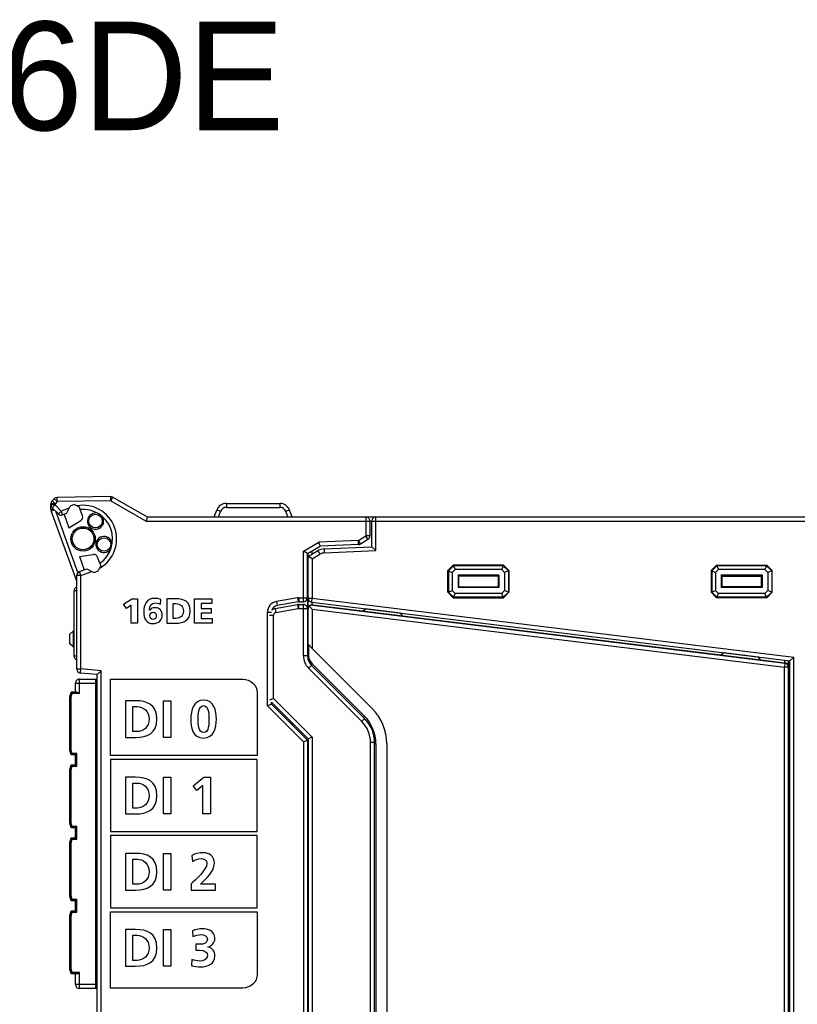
# Model space of a CAD drawing. Extents: x 0 to 183, y 0 to 174.
# Tile 27 of 31: x 58 to 115, y 101 to 174. Entities that reach past the tile are written whole.
import ezdxf

# ---------------------------------------------------------------- set-up
doc = ezdxf.new("R2010")
doc.units = 0
doc.header["$LTSCALE"] = 11.336579
doc.header["$MEASUREMENT"] = 0
doc.layers.get('0').update_dxf_attribs({"linetype": 'CONTINUOUS'})
doc.styles.add('TEXTSTYLE_3', font='txt')

msp = doc.modelspace()

# ---------------------------------------------------------------- linework, layer by layer
at = {"color": 7, "linetype": 'CONTINUOUS'}
for p, q in [((60.3506, 138.7502), (60.1973, 138.5966)), ((60.4091, 138.3844), (60.1973, 138.5966)), ((60.5628, 138.538), (60.3506, 138.7502)), ((64.526, 138.9073), (60.5576, 138.8381)), ((60.5628, 138.538), (60.5576, 138.8381)), ((64.5312, 138.6073), (60.5628, 138.538)), ((64.5312, 138.6073), (64.526, 138.9073)), ((64.5312, 138.6073), (64.6814, 138.867)), ((64.5312, 138.6073), (67.1271, 137.1086)), ((64.6814, 138.867), (67.2073, 137.4087)), ((60.1094, 137.9616), (60.1094, 138.3844)), ((60.4091, 138.3844), (60.1094, 138.3844)), ((60.4091, 138.3024), (60.1094, 138.3024)), ((60.1094, 137.9616), (60.3258, 137.9616)), ((60.1273, 137.859), (60.3478, 137.9392)), ((60.4091, 138.3024), (60.1973, 138.0902)), ((60.6565, 137.6306), (60.1973, 138.0902)), ((60.5628, 138.538), (60.4091, 138.3844)), ((60.4091, 138.3844), (60.4091, 138.3024)), ((60.8687, 137.8428), (60.4091, 138.3024)), ((61.4409, 138.0509), (60.8687, 137.8428)), ((61.2618, 137.6671), (61.4409, 138.0509)), ((61.5157, 138.2111), (61.4409, 138.0509)), ((61.8209, 138.3224), (61.5157, 138.2111)), ((62.0249, 138.2272), (61.8209, 138.3224)), ((62.2054, 138.1432), (62.0249, 138.2272)), ((62.2723, 137.9596), (62.2054, 138.1432)), ((62.4376, 137.5048), (62.2726, 137.9592)), ((72.1452, 137.4087), (72.3295, 137.9151)), ((73.0344, 138.4088), (73.0344, 138.1191)), ((73.0344, 138.4088), (76.9842, 138.4088)), ((73.0344, 138.1191), (76.9842, 138.1191)), ((76.9842, 138.4088), (76.9842, 138.1191)), ((77.8734, 137.4087), (77.6887, 137.9151)), ((62.0094, 132.6886), (60.1273, 137.859)), ((62.1007, 133.3149), (60.457, 137.8301)), ((60.8687, 137.8428), (60.6565, 137.6306)), ((60.8687, 137.8428), (60.9714, 137.561)), ((61.2615, 137.6664), (60.9714, 137.561)), ((61.0737, 137.5982), (61.4327, 136.6115)), ((61.4327, 136.6115), (62.3119, 137.1458)), ((67.2073, 137.4084), (67.1271, 137.1086)), ((67.2073, 137.4087), (83.3094, 137.4087)), ((72.4608, 137.4087), (72.6117, 137.8231)), ((77.5578, 137.4087), (77.4069, 137.8231)), ((83.3094, 137.4087), (83.3094, 136.0186)), ((83.3101, 137.4087), (123.7093, 137.4087)), ((84.0594, 134.9269), (84.0594, 137.4087)), ((67.1271, 137.1086), (123.7093, 137.1086)), ((83.6091, 137.1086), (83.6091, 136.0186)), ((83.7593, 135.2139), (83.7593, 137.1086)), ((82.7664, 135.6731), (83.3094, 136.0186)), ((82.9277, 135.4198), (83.4706, 135.7657)), ((83.4706, 135.7657), (83.3094, 136.0186)), ((83.6091, 136.0186), (83.3094, 136.0186)), ((78.7092, 134.8821), (79.8598, 135.5463)), ((79.0092, 134.7088), (79.9463, 135.2497)), ((82.7664, 135.6731), (79.8598, 135.5463)), ((79.9459, 135.2497), (79.8598, 135.5463)), ((82.7795, 135.3733), (79.9463, 135.2497)), ((80.2405, 135.0602), (83.7593, 135.2139)), ((80.2405, 135.0602), (80.2536, 134.7605)), ((82.7795, 135.3733), (82.7664, 135.6731)), ((82.9277, 135.4198), (82.7664, 135.6731)), ((84.0594, 134.9269), (83.7597, 135.2135)), ((62.2023, 134.4969), (63.2193, 134.6526)), ((62.2023, 134.4969), (62.5616, 133.5103)), ((63.7119, 134.0042), (63.5466, 134.4587)), ((78.7092, 131.1586), (78.7092, 134.8821)), ((79.0089, 134.7088), (78.7092, 134.8821)), ((79.0092, 131.4587), (79.0092, 134.7088)), ((79.0592, 134.4087), (79.0092, 134.4087)), ((79.0592, 134.7191), (79.0275, 134.7191)), ((79.0592, 134.5086), (79.7844, 134.9272)), ((79.0592, 126.8674), (79.0592, 134.7377)), ((79.3592, 134.3353), (79.0595, 134.5086)), ((79.3592, 134.6819), (79.3592, 134.9107)), ((79.3592, 134.3353), (79.9342, 134.6674)), ((79.3592, 134.3353), (79.3592, 131.4329)), ((79.7844, 134.9272), (79.9342, 134.6674)), ((80.2536, 134.7605), (84.0594, 134.9269)), ((62.2068, 133.3814), (62.7494, 133.5788)), ((62.7497, 133.5784), (63.1339, 133.3997)), ((63.5997, 133.4358), (63.6947, 133.6398)), ((63.7788, 133.8203), (63.6947, 133.6398)), ((63.7119, 134.0039), (63.7788, 133.8203)), ((89.7593, 133.8589), (89.3593, 133.4586)), ((89.7755, 133.8193), (89.3986, 133.4424)), ((89.8906, 133.5423), (89.6759, 133.3277)), ((89.7593, 133.8589), (89.7755, 133.8193)), ((93.4593, 133.8589), (89.7593, 133.8589)), ((89.7755, 133.8193), (89.8906, 133.5423)), ((93.4428, 133.8193), (89.7755, 133.8193)), ((93.3281, 133.5423), (89.8906, 133.5423)), ((93.4428, 133.8193), (93.3281, 133.5423)), ((93.5427, 133.3277), (93.3281, 133.5423)), ((93.4593, 133.8589), (93.4428, 133.8193)), ((93.82, 133.4424), (93.4428, 133.8193)), ((93.8593, 133.4586), (93.4593, 133.8589)), ((108.7593, 133.4586), (109.1593, 133.8589)), ((108.7986, 133.4424), (109.1755, 133.8193)), ((109.076, 133.3277), (109.2902, 133.5423)), ((109.1593, 133.8589), (109.1755, 133.8193)), ((109.1593, 133.8589), (112.8594, 133.8589)), ((109.1755, 133.8193), (109.2902, 133.5423)), ((112.8428, 133.8193), (109.1755, 133.8193)), ((112.7281, 133.5423), (109.2902, 133.5423)), ((112.8428, 133.8193), (112.7281, 133.5423)), ((112.7281, 133.5423), (112.9427, 133.3277)), ((112.8594, 133.8589), (112.8428, 133.8193)), ((112.8428, 133.8193), (113.22, 133.4424)), ((112.8594, 133.8589), (113.2593, 133.4586)), ((62.0094, 126.2087), (62.0094, 133.0992)), ((62.3091, 133.0992), (62.0094, 133.0992)), ((62.3091, 133.0992), (62.2068, 133.3814)), ((62.3091, 133.0992), (63.1339, 133.3997)), ((62.3091, 126.2087), (62.3091, 133.0992)), ((63.1339, 133.3997), (63.2941, 133.3249)), ((63.2941, 133.3249), (63.5997, 133.4358)), ((89.3593, 131.8587), (89.3593, 133.4586)), ((89.3593, 133.4586), (89.3986, 133.4424)), ((89.3986, 133.4424), (89.3986, 131.8748)), ((89.3986, 133.4424), (89.6759, 133.3277)), ((89.6759, 133.3277), (89.6759, 131.9899)), ((90.1069, 133.1109), (90.1069, 132.2063)), ((90.1593, 133.0586), (90.1069, 133.1109)), ((93.1117, 133.1109), (90.1069, 133.1109)), ((90.1593, 132.2586), (90.1593, 133.0586)), ((93.0593, 133.0586), (90.1593, 133.0586)), ((93.0593, 133.0586), (93.1117, 133.1109)), ((93.0593, 133.0586), (93.0593, 132.2586)), ((93.1117, 133.1109), (93.1117, 132.2063)), ((93.82, 133.4424), (93.5427, 133.3277)), ((93.5427, 133.3277), (93.5427, 131.9899)), ((93.8593, 133.4586), (93.82, 133.4424)), ((93.82, 133.4424), (93.82, 131.8748)), ((93.8593, 133.4586), (93.8593, 131.8587)), ((108.7593, 133.4586), (108.7593, 131.8587)), ((108.7593, 133.4586), (108.7986, 133.4424)), ((108.7986, 133.4424), (108.7986, 131.8748)), ((108.7986, 133.4424), (109.076, 133.3277)), ((109.076, 133.3277), (109.076, 131.9899)), ((109.5069, 133.1109), (109.5069, 132.2063)), ((112.5117, 133.1109), (109.5069, 133.1109)), ((109.5593, 133.0586), (109.5069, 133.1109)), ((109.5593, 133.0586), (109.5593, 132.2586)), ((109.5593, 133.0586), (112.4594, 133.0586)), ((112.4594, 133.0586), (112.5117, 133.1109)), ((112.4594, 132.2586), (112.4594, 133.0586)), ((112.5117, 133.1109), (112.5117, 132.2063)), ((113.22, 133.4424), (112.9427, 133.3277)), ((112.9427, 133.3277), (112.9427, 131.9899)), ((113.2593, 133.4586), (113.22, 133.4424)), ((113.22, 133.4424), (113.22, 131.8748)), ((113.2593, 131.8587), (113.2593, 133.4586)), ((90.1593, 132.2586), (90.1069, 132.2063)), ((93.1117, 132.2063), (90.1069, 132.2063)), ((90.1593, 132.2586), (93.0593, 132.2586)), ((93.0593, 132.2586), (93.1117, 132.2063)), ((109.5593, 132.2586), (109.5069, 132.2063)), ((112.5117, 132.2063), (109.5069, 132.2063)), ((112.4594, 132.2586), (109.5593, 132.2586)), ((112.4594, 132.2586), (112.5117, 132.2063)), ((61.8092, 127.1588), (61.8092, 131.9586)), ((62.009, 131.9586), (61.8092, 131.9586)), ((65.4645, 130.9829), (66.0756, 131.38)), ((66.0756, 131.38), (66.498, 131.38)), ((66.498, 131.38), (66.498, 129.5802)), ((70.6893, 129.5802), (70.6893, 131.38)), ((70.6893, 131.38), (71.9581, 131.38)), ((71.9581, 131.38), (71.9581, 131.0396)), ((78.2813, 131.4497), (76.7203, 131.1745)), ((78.2813, 131.4497), (78.3333, 131.1541)), ((78.3857, 131.4587), (78.3857, 131.1586)), ((78.3857, 131.4587), (79.0092, 131.4587)), ((79.0092, 131.458), (79.0092, 127.1799)), ((79.0592, 131.4329), (79.3592, 131.4329)), ((79.3227, 131.1352), (79.3592, 131.4329)), ((79.3592, 131.4329), (114.8592, 127.0741)), ((89.3593, 131.8587), (89.3986, 131.8748)), ((89.7593, 131.4587), (89.3593, 131.8587)), ((89.3986, 131.8748), (89.6759, 131.9899)), ((89.7755, 131.498), (89.3986, 131.8748)), ((89.8906, 131.7753), (89.6759, 131.9899)), ((89.7593, 131.4587), (89.7755, 131.498)), ((89.7593, 131.4587), (93.4593, 131.4587)), ((89.7755, 131.498), (89.8906, 131.7753)), ((93.4428, 131.498), (89.7755, 131.498)), ((93.3281, 131.7753), (89.8906, 131.7753)), ((93.5427, 131.9899), (93.3281, 131.7753)), ((93.4428, 131.498), (93.3281, 131.7753)), ((93.82, 131.8748), (93.4428, 131.498)), ((93.4593, 131.4587), (93.4428, 131.498)), ((93.8593, 131.8587), (93.4593, 131.4587)), ((93.82, 131.8748), (93.5427, 131.9899)), ((93.8593, 131.8587), (93.82, 131.8748)), ((108.7593, 131.8587), (108.7986, 131.8748)), ((108.7593, 131.8587), (109.1593, 131.4587)), ((108.7986, 131.8748), (109.076, 131.9899)), ((108.7986, 131.8748), (109.1755, 131.498)), ((109.076, 131.9899), (109.2902, 131.7753)), ((109.1593, 131.4587), (109.1755, 131.498)), ((112.8594, 131.4587), (109.1593, 131.4587)), ((109.1755, 131.498), (109.2902, 131.7753)), ((112.8428, 131.498), (109.1755, 131.498)), ((112.7281, 131.7753), (109.2902, 131.7753)), ((112.7281, 131.7753), (112.9427, 131.9899)), ((112.8428, 131.498), (112.7281, 131.7753)), ((112.8428, 131.498), (113.22, 131.8748)), ((112.8594, 131.4587), (112.8428, 131.498)), ((112.8594, 131.4587), (113.2593, 131.8587)), ((113.22, 131.8748), (112.9427, 131.9899)), ((113.2593, 131.8587), (113.22, 131.8748)), ((65.6781, 130.658), (65.4645, 130.9829)), ((66.0184, 130.9004), (65.6781, 130.658)), ((66.0184, 129.5802), (66.0184, 130.9004)), ((71.1689, 131.0396), (71.1689, 130.6684)), ((71.9581, 131.0396), (71.1689, 131.0396)), ((71.1689, 130.6684), (71.9144, 130.6684)), ((71.9144, 130.6684), (71.9144, 130.328)), ((76.6224, 130.6612), (78.2661, 130.9512)), ((76.6224, 130.6612), (76.6745, 130.3659)), ((76.6745, 130.3659), (78.3181, 130.6556)), ((76.7203, 131.1745), (76.7723, 130.8789)), ((78.3333, 131.1541), (76.7723, 130.8789)), ((78.2661, 130.9512), (78.3181, 130.6556)), ((78.3529, 130.9588), (78.3529, 130.6587)), ((78.3529, 130.9588), (78.7092, 130.9588)), ((78.3529, 130.6587), (79.0092, 130.6587)), ((78.3857, 131.1586), (78.7092, 131.1586)), ((78.7092, 127.1799), (78.7092, 130.9588)), ((79.3592, 130.6215), (79.1625, 130.8441)), ((79.3227, 131.1352), (114.5591, 126.8089)), ((79.3592, 130.6215), (79.3592, 127.7215)), ((79.3592, 130.6215), (114.1592, 126.3486)), ((79.3603, 130.9392), (79.3603, 131.1307)), ((79.3957, 130.9371), (79.3603, 130.9392)), ((79.3957, 130.9192), (79.3957, 130.9371)), ((79.3957, 130.9371), (83.0789, 130.4848)), ((79.3957, 130.9192), (114.1957, 126.6462)), ((83.0634, 130.4727), (83.2821, 130.6436)), ((85.8629, 130.3266), (83.2821, 130.6436)), ((71.1689, 130.328), (71.1689, 129.9206)), ((71.9144, 130.328), (71.1689, 130.328)), ((71.1689, 129.9206), (71.9864, 129.9206)), ((71.9864, 129.9206), (71.9864, 129.5802)), ((76.0592, 123.4843), (76.0592, 130.3866)), ((76.0592, 130.3866), (76.3592, 130.3866)), ((76.2094, 130.1688), (76.5091, 130.1688)), ((76.5091, 124.0331), (76.5091, 130.1688)), ((79.0592, 130.3711), (79.0092, 130.3711)), ((86.0338, 130.1079), (83.0634, 130.4727)), ((86.0338, 130.1079), (85.8629, 130.3266)), ((86.0214, 130.1237), (109.479, 127.245)), ((66.498, 129.5802), (66.0184, 129.5802)), ((71.9864, 129.5802), (70.6893, 129.5802)), ((79.0092, 129.7589), (79.0592, 129.7527)), ((61.7593, 129.0213), (61.5092, 128.7712)), ((61.5092, 128.0711), (61.5092, 128.7712)), ((61.7593, 129.0213), (61.8092, 129.0213)), ((61.7593, 128.0212), (61.7593, 128.8211)), ((61.7593, 128.8211), (61.8092, 128.8211)), ((61.7007, 127.8799), (61.5092, 128.0711)), ((61.7589, 127.8217), (61.7007, 127.8799)), ((61.7593, 128.0212), (61.8092, 128.0212)), ((61.7593, 127.8214), (61.8092, 127.8214)), ((79.0764, 128.0043), (79.0764, 127.1199)), ((79.3592, 127.7215), (79.0764, 128.0043)), ((79.3592, 127.7215), (83.7755, 123.3052)), ((62.009, 127.1588), (61.8092, 127.1588)), ((79.0092, 127.1799), (78.7092, 127.1799)), ((109.4614, 127.2315), (109.6802, 127.4024)), ((112.4315, 126.8667), (109.4614, 127.2315)), ((112.2606, 127.0855), (109.6802, 127.4024)), ((112.4315, 126.8667), (112.2606, 127.0855)), ((114.8592, 127.0741), (114.5595, 126.8092)), ((114.8592, 30.0432), (114.8592, 127.0741)), ((79.302, 126.4726), (79.0902, 126.2604)), ((83.0148, 122.3357), (79.0902, 126.2604)), ((83.227, 122.5479), (79.302, 126.4726)), ((79.352, 126.5973), (83.2098, 122.7395)), ((112.4177, 126.8843), (114.1602, 126.6707)), ((114.1957, 126.6462), (114.1592, 126.3486)), ((114.1592, 30.7687), (114.1592, 126.3486)), ((114.4592, 126.3486), (114.1592, 126.3486)), ((114.1602, 126.8577), (114.1602, 126.6707)), ((114.1602, 126.6707), (114.1957, 126.6662)), ((114.1957, 126.6662), (114.1957, 126.6462)), ((114.4592, 30.2967), (114.4592, 126.8209)), ((114.5591, 30.3084), (114.5591, 126.8089)), ((62.0094, 126.2087), (62.3091, 126.2087)), ((62.2833, 125.9097), (62.3091, 126.2087)), ((63.5094, 125.8025), (62.2833, 125.9097)), ((63.8091, 126.0774), (62.3091, 126.2087)), ((63.5094, 27.9148), (63.5094, 125.8025)), ((63.5097, 125.8029), (63.8091, 126.0774)), ((63.8091, 27.6399), (63.8091, 126.0774)), ((61.9091, 124.5086), (61.9091, 125.1586)), ((61.9091, 125.1586), (63.4091, 125.1586)), ((62.2092, 124.4086), (62.2092, 125.4587)), ((62.2092, 125.4587), (63.5094, 125.4587)), ((63.4091, 102.6587), (63.4091, 125.4587)), ((63.5094, 125.3588), (63.4091, 125.3588)), ((114.4592, 125.3726), (114.5591, 125.3726)), ((61.5092, 124.1589), (61.6032, 124.5086)), ((61.5092, 120.2187), (61.5092, 124.1589)), ((61.6094, 124.1455), (61.5099, 124.1585)), ((61.9856, 124.5086), (61.6032, 124.5086)), ((61.6797, 124.4086), (61.6032, 124.5082)), ((61.6094, 124.1455), (61.6797, 124.4086)), ((61.6094, 120.2318), (61.6094, 124.1455)), ((62.2092, 124.4086), (61.6797, 124.4086)), ((61.9856, 124.5086), (62.0018, 124.5072)), ((62.0018, 124.5072), (62.019, 124.5034)), ((62.019, 124.5034), (62.0428, 124.4954)), ((62.0428, 124.4954), (62.091, 124.4741)), ((62.091, 124.4741), (62.1303, 124.4534)), ((62.1303, 124.4534), (62.2092, 124.4086)), ((68.3956, 121.1625), (68.3956, 123.864)), ((68.3956, 123.864), (68.9375, 123.864)), ((68.9375, 123.864), (68.9375, 121.1625)), ((76.3589, 123.6087), (76.0592, 123.4843)), ((78.7092, 120.8343), (76.0592, 123.4843)), ((76.5091, 124.0331), (76.2094, 123.9088)), ((76.3592, 123.6087), (76.3592, 123.7586)), ((79.0592, 121.0586), (76.3592, 123.7586)), ((79.0092, 120.9587), (76.3592, 123.6087)), ((79.3592, 121.183), (76.5091, 124.0331)), ((83.1227, 122.6523), (83.2098, 122.7395)), ((77.7593, 122.2086), (77.7593, 122.3588)), ((77.8592, 122.1087), (77.8592, 122.2585)), ((77.9092, 122.0587), (77.9092, 122.2086)), ((83.227, 122.5479), (83.0148, 122.3357)), ((114.4592, 122.3726), (114.5591, 122.3726)), ((79.3592, 121.183), (79.0595, 121.059)), ((79.3592, 121.183), (79.3592, 80.859)), ((68.9375, 121.1625), (68.3956, 121.1625)), ((78.7092, 120.8343), (79.0089, 120.9587)), ((78.7092, 120.8343), (78.7092, 23.9088)), ((79.0092, 120.9587), (79.0092, 23.9088)), ((79.0592, 121.0586), (79.0592, 80.859)), ((83.6594, 89.9809), (83.6594, 120.7799)), ((83.9591, 120.7799), (83.6594, 120.7799)), ((83.9591, 90.1539), (83.9591, 120.7799)), ((83.9591, 120.689), (84.0594, 120.689)), ((84.0594, 120.689), (84.0594, 90.7892)), ((84.8593, 120.689), (84.8593, 90.7892)), ((61.6032, 119.8687), (61.5092, 120.2187)), ((61.6094, 120.2318), (61.5099, 120.2187)), ((61.6797, 119.9686), (61.6032, 119.869)), ((61.9091, 119.8687), (61.6032, 119.8687)), ((61.6797, 119.9686), (61.6094, 120.2318)), ((62.0094, 119.9686), (61.6797, 119.9686)), ((61.9091, 119.1339), (61.9091, 119.8687)), ((61.9098, 119.869), (62.0094, 119.9686)), ((62.0094, 119.0336), (62.0094, 119.9686)), ((61.5092, 118.7838), (61.6032, 119.1339)), ((61.6032, 119.1339), (61.9091, 119.1339)), ((61.6797, 119.0336), (61.6032, 119.1331)), ((61.6094, 118.7704), (61.6797, 119.0336)), ((61.6797, 119.0336), (62.0094, 119.0336)), ((61.9098, 119.1331), (62.0094, 119.0336)), ((64.5085, 119.5436), (64.5085, 114.2272)), ((75.3085, 119.5436), (64.5085, 119.5436)), ((75.3085, 114.2272), (75.3085, 119.5436)), ((61.5092, 114.8437), (61.5092, 118.7838)), ((61.6094, 118.7704), (61.5099, 118.7835)), ((61.6094, 114.8568), (61.6094, 118.7704)), ((68.3956, 115.528), (68.3956, 118.2295)), ((68.3956, 118.2295), (68.9375, 118.2295)), ((68.9375, 118.2295), (68.9375, 115.528)), ((70.586, 117.5948), (71.3756, 118.2295)), ((70.8568, 117.2427), (70.586, 117.5948)), ((71.3136, 117.6142), (70.8568, 117.2427)), ((71.3136, 115.528), (71.3136, 117.6142)), ((71.3756, 118.2295), (71.8555, 118.2295)), ((71.8555, 118.2295), (71.8555, 115.528)), ((68.9375, 115.528), (68.3956, 115.528)), ((71.8555, 115.528), (71.3136, 115.528)), ((61.6032, 114.4937), (61.5092, 114.8437)), ((61.6094, 114.8568), (61.5099, 114.8437)), ((61.6797, 114.5936), (61.6094, 114.8568)), ((61.6797, 114.5936), (61.6032, 114.494)), ((61.9091, 114.4937), (61.6032, 114.4937)), ((62.0094, 114.5936), (61.6797, 114.5936)), ((61.9091, 113.7588), (61.9091, 114.4937)), ((61.9098, 114.4943), (62.0094, 114.5936)), ((62.0094, 113.6586), (62.0094, 114.5936)), ((64.5085, 114.2272), (75.3085, 114.2272)), ((64.5085, 113.9275), (64.5085, 108.611)), ((75.3085, 113.9275), (64.5085, 113.9275)), ((75.3085, 108.611), (75.3085, 113.9275)), ((61.5092, 113.4088), (61.6032, 113.7588)), ((61.5092, 109.4686), (61.5092, 113.4088)), ((61.6094, 113.3957), (61.5099, 113.4088)), ((61.6032, 113.7588), (61.9091, 113.7588)), ((61.6797, 113.6586), (61.6032, 113.7581)), ((61.6094, 113.3957), (61.6797, 113.6586)), ((61.6094, 109.4817), (61.6094, 113.3957)), ((61.6797, 113.6586), (62.0094, 113.6586)), ((61.9098, 113.7581), (62.0094, 113.6586)), ((68.3956, 109.9194), (68.3956, 112.6209)), ((68.3956, 112.6209), (68.9375, 112.6209)), ((68.9375, 112.6209), (68.9375, 109.9194)), ((68.9375, 109.9194), (68.3956, 109.9194)), ((61.6032, 109.1186), (61.5092, 109.4686)), ((61.6094, 109.4817), (61.5099, 109.4686)), ((61.6797, 109.2189), (61.6032, 109.1193)), ((61.9091, 109.1186), (61.6032, 109.1186)), ((61.6797, 109.2189), (61.6094, 109.4817)), ((62.0094, 109.2189), (61.6797, 109.2189)), ((61.9091, 108.3838), (61.9091, 109.1186)), ((61.9098, 109.1193), (62.0094, 109.2189)), ((62.0094, 108.2839), (62.0094, 109.2189)), ((61.5092, 108.0338), (61.6032, 108.3838)), ((61.6032, 108.3838), (61.9091, 108.3838)), ((61.6797, 108.2839), (61.6032, 108.3834)), ((61.6094, 108.0206), (61.6797, 108.2839)), ((61.6797, 108.2839), (62.0094, 108.2839)), ((61.9098, 108.3831), (62.0094, 108.2839)), ((64.5085, 108.611), (75.3085, 108.611)), ((61.5092, 104.0936), (61.5092, 108.0338)), ((61.6094, 108.0206), (61.5099, 108.0338)), ((61.6094, 104.107), (61.6094, 108.0206)), ((68.3956, 104.3074), (68.3956, 107.0088)), ((68.3956, 107.0088), (68.9375, 107.0088)), ((68.9375, 107.0088), (68.9375, 104.3074)), ((61.6032, 103.7436), (61.5092, 104.0936)), ((61.6094, 104.107), (61.5099, 104.0936)), ((61.6797, 103.8438), (61.6032, 103.7443)), ((61.6797, 103.8438), (61.6094, 104.107)), ((62.2092, 103.8438), (61.6797, 103.8438)), ((62.0428, 103.757), (62.091, 103.7784)), ((62.091, 103.7784), (62.1303, 103.799)), ((62.1303, 103.799), (62.2092, 103.8438)), ((62.2092, 102.6587), (62.2092, 103.8438)), ((68.9375, 104.3074), (68.3956, 104.3074)), ((61.9856, 103.7436), (61.6032, 103.7436)), ((61.9091, 102.9588), (61.9091, 103.7436)), ((61.9856, 103.7436), (62.0018, 103.7453)), ((62.0018, 103.7453), (62.019, 103.7491)), ((62.019, 103.7491), (62.0428, 103.757)), ((63.4091, 102.9588), (61.9091, 102.9588)), ((63.5094, 102.6587), (62.2092, 102.6587)), ((63.5094, 102.7586), (63.4091, 102.7586)), ((79.0092, 102.7586), (79.0592, 102.7586)), ((79.0592, 102.6587), (79.0092, 102.6587))]:
    msp.add_line(p, q, dxfattribs=at)
for centre, radius, start, end in [((62.4755, 135.7936), 2.475, 299.511771, 100.491089), ((62.4751, 135.7935), 2.1752, 304.655479, 95.340277), ((73.0346, 137.6585), 0.7504, 90.018963, 159.995865), ((73.0341, 137.6696), 0.4494, 89.96396, 160.03035), ((76.9839, 137.6589), 0.75, 19.982076, 89.978834), ((76.9842, 137.6693), 0.4498, 20.004388, 90.005795), ((60.8686, 137.8431), 0.3003, 225.06635, 290.017442), ((62.1555, 137.4021), 0.3003, 301.396645, 19.999188), ((83.3093, 137.1089), 0.2998, 359.944507, 89.988094), ((84.0594, 137.1086), 0.3001, 89.998239, 180.001761), ((83.3086, 136.0188), 0.3005, 302.62578, 359.954116), ((80.2839, 134.0622), 0.9989, 92.492623, 120.009408), ((63.2644, 134.3556), 0.3004, 20.062153, 98.631771), ((80.2842, 134.0607), 0.7004, 92.503065, 119.976998), ((62.31, 133.0991), 0.3006, 110.084576, 179.966008), ((62.1093, 131.9584), 0.3001, 109.450781, 179.978358), ((78.7091, 131.4587), 0.3001, 270.00776, 359.998976), ((79.3592, 131.433), 0.3, 180.021446, 263.022785), ((76.8593, 130.3865), 0.8001, 100.002866, 179.995836), ((76.8592, 130.3865), 0.5, 100.008952, 160.760934), ((76.7083, 130.1704), 0.4982, 99.927432, 130.140709), ((78.7091, 130.6587), 0.3001, 359.996269, 89.996994), ((79.3564, 130.6412), 0.2976, 89.252923, 179.156486), ((79.3521, 130.6207), 0.293, 130.330263, 179.840987), ((79.3648, 130.6154), 0.3053, 84.192048, 131.508513), ((76.7094, 130.1687), 0.2003, 100.042264, 179.948233), ((61.5591, 128.8212), 0.2002, 359.980116, 44.965301), ((61.5598, 128.0211), 0.1995, 314.947185, 0.016448), ((62.1093, 127.159), 0.3001, 180.026854, 250.550746), ((80.0096, 127.18), 1.3004, 180.007349, 225.007427), ((80.0105, 127.1802), 1.0013, 180.01815, 224.964443), ((80.059, 127.3043), 0.9999, 180.002722, 224.998646), ((114.163, 126.371), 0.2966, 0.518974, 83.6623), ((114.1596, 126.3488), 0.2997, 359.967511, 83.074933), ((62.3096, 126.2087), 0.3002, 179.998578, 264.966587), ((62.2092, 125.1586), 0.3001, 89.997707, 180.002293), ((81.1594, 120.6887), 2.9, 0.004702, 45.00512), ((81.1591, 120.6886), 3.7002, 0.004958, 45.001533), ((81.4594, 120.7799), 2.2, 0.001522, 45.008406), ((81.459, 120.7803), 2.5001, 359.99177, 44.994292), ((62.2092, 102.9588), 0.3001, 180.0021, 269.998453)]:
    msp.add_arc(centre, radius, start, end, dxfattribs=at)
for points in [[(60.1973, 138.5966), (60.1408, 138.5404), (60.1094, 138.4639), (60.1094, 138.3844)], [(60.5576, 138.8381), (60.4798, 138.8367), (60.4057, 138.805), (60.3506, 138.7502)], [(64.6814, 138.867), (64.6342, 138.8942), (64.5805, 138.9084), (64.526, 138.9073)], [(60.1094, 138.3024), (60.1094, 138.2228), (60.1408, 138.1463), (60.1973, 138.0902)], [(60.1094, 137.9616), (60.1094, 137.9265), (60.1153, 137.8917), (60.1273, 137.859)], [(72.6117, 137.8231), (72.4573, 137.8793), (72.3316, 137.9203), (72.3295, 137.9151)], [(77.6891, 137.9151), (77.687, 137.9203), (77.5613, 137.8793), (77.4069, 137.8231)], [(82.7795, 135.3733), (82.8323, 135.3757), (82.8832, 135.3916), (82.9277, 135.4198)], [(78.3857, 131.4587), (78.3505, 131.4587), (78.3157, 131.4556), (78.2813, 131.4497)], [(78.3529, 130.9588), (78.324, 130.9588), (78.2947, 130.956), (78.2661, 130.9512)], [(78.3529, 130.6587), (78.3412, 130.6587), (78.3299, 130.6577), (78.3181, 130.6556)], [(78.3857, 131.1586), (78.3681, 131.1586), (78.3505, 131.1572), (78.3333, 131.1541)]]:
    msp.add_open_spline(points, degree=3, dxfattribs=at)
for points, knots in [([(63.5542, 137.6822), (63.2348, 137.7711), (62.9041, 137.5844), (62.8152, 137.2654), (62.7263, 136.946), (62.9127, 136.6153), (63.2321, 136.5264), (63.5514, 136.4372), (63.8822, 136.6239), (63.971, 136.9433), (64.0196, 137.1179), (63.9865, 137.3057), (63.8811, 137.4531)], [0, 0, 0, 0, 1, 1, 1, 2, 2, 2, 3, 3, 3, 4, 4, 4, 4]), ([(63.8932, 137.1042), (63.8932, 137.3805), (63.6692, 137.6044), (63.3929, 137.6044), (63.117, 137.6044), (62.8931, 137.3805), (62.8931, 137.1042), (62.8931, 136.8282), (63.117, 136.6043), (63.3929, 136.6043), (63.6692, 136.6043), (63.8932, 136.8282), (63.8932, 137.1042), (63.8932, 137.1042), (63.8932, 137.1042), (63.8932, 137.1042)], [0, 0, 0, 0, 1, 1, 1, 2, 2, 2, 3, 3, 3, 4, 4, 4, 5, 5, 5, 5]), ([(63.3754, 135.7936), (63.3754, 136.2908), (62.9723, 136.6935), (62.4755, 136.6935), (61.9784, 136.6935), (61.5753, 136.2908), (61.5753, 135.7936), (61.5753, 135.2965), (61.9784, 134.8938), (62.4755, 134.8938), (62.9723, 134.8938), (63.3754, 135.2965), (63.3754, 135.7936), (63.3754, 135.7936), (63.3754, 135.7936), (63.3754, 135.7936)], [0, 0, 0, 0, 1, 1, 1, 2, 2, 2, 3, 3, 3, 4, 4, 4, 5, 5, 5, 5]), ([(63.2755, 135.7936), (63.2755, 136.2353), (62.9172, 136.5936), (62.4755, 136.5936), (62.0335, 136.5936), (61.6752, 136.2353), (61.6752, 135.7936), (61.6752, 135.3516), (62.0335, 134.9937), (62.4755, 134.9937), (62.9172, 134.9937), (63.2755, 135.3516), (63.2755, 135.7936), (63.2755, 135.7936), (63.2755, 135.7936), (63.2755, 135.7936)], [0, 0, 0, 0, 1, 1, 1, 2, 2, 2, 3, 3, 3, 4, 4, 4, 5, 5, 5, 5]), ([(64.619, 135.426), (64.5936, 135.7564), (64.3049, 136.0034), (63.9745, 135.9776), (63.6441, 135.9521), (63.3971, 135.6634), (63.4226, 135.333), (63.4484, 135.0026), (63.7368, 134.7556), (64.0672, 134.7815), (64.248, 134.7952), (64.413, 134.8907), (64.5157, 135.0402)], [0, 0, 0, 0, 1, 1, 1, 2, 2, 2, 3, 3, 3, 4, 4, 4, 4]), ([(64.5209, 135.3796), (64.5209, 135.6555), (64.2969, 135.8794), (64.021, 135.8794), (63.7447, 135.8794), (63.5207, 135.6555), (63.5207, 135.3796), (63.5207, 135.1033), (63.7447, 134.8797), (64.021, 134.8797), (64.2969, 134.8797), (64.5209, 135.1033), (64.5209, 135.3796), (64.5209, 135.3796), (64.5209, 135.3796), (64.5209, 135.3796)], [0, 0, 0, 0, 1, 1, 1, 2, 2, 2, 3, 3, 3, 4, 4, 4, 5, 5, 5, 5]), ([(68.182, 130.9752), (68.1044, 131.0267), (67.978, 131.0706), (67.8026, 131.0706), (67.483, 131.0706), (67.3848, 130.8591), (67.3823, 130.5419), (67.3823, 130.5419), (67.3875, 130.5419), (67.3875, 130.5419), (67.4726, 130.6632), (67.5963, 130.725), (67.7768, 130.725), (68.1069, 130.725), (68.3156, 130.4801), (68.3156, 130.1578), (68.3156, 129.8252), (68.0373, 129.5492), (67.6404, 129.5492), (67.1271, 129.5492), (66.9493, 129.9516), (66.9493, 130.4028), (66.9493, 130.9545), (67.1478, 131.411), (67.7434, 131.411), (67.9263, 131.411), (68.0734, 131.3825), (68.2102, 131.3285), (68.2102, 131.3285), (68.182, 130.9752), (68.182, 130.9752)], [0, 0, 0, 0, 1, 1, 1, 2, 2, 2, 3, 3, 3, 4, 4, 4, 5, 5, 5, 6, 6, 6, 7, 7, 7, 8, 8, 8, 9, 9, 9, 10, 10, 10, 10]), ([(68.6429, 131.38), (68.6429, 131.38), (69.2975, 131.38), (69.2975, 131.38), (69.9241, 131.38), (70.3627, 131.1841), (70.3627, 130.4879), (70.3627, 129.8149), (69.9114, 129.5802), (69.2975, 129.5802), (69.2975, 129.5802), (68.6429, 129.5802), (68.6429, 129.5802), (68.6429, 129.5802), (68.6429, 131.38), (68.6429, 131.38)], [0, 0, 0, 0, 1, 1, 1, 2, 2, 2, 3, 3, 3, 4, 4, 4, 5, 5, 5, 5]), ([(69.1225, 129.9361), (69.1225, 129.9361), (69.3078, 129.9361), (69.3078, 129.9361), (69.6664, 129.9361), (69.8673, 130.1216), (69.8673, 130.4801), (69.8673, 130.8386), (69.6585, 131.0241), (69.3078, 131.0241), (69.3078, 131.0241), (69.1225, 131.0241), (69.1225, 131.0241), (69.1225, 131.0241), (69.1225, 129.9361), (69.1225, 129.9361)], [0, 0, 0, 0, 1, 1, 1, 2, 2, 2, 3, 3, 3, 4, 4, 4, 5, 5, 5, 5]), ([(67.6377, 129.8588), (67.7872, 129.8588), (67.8671, 129.9747), (67.8671, 130.1141), (67.8671, 130.2636), (67.8051, 130.4002), (67.6377, 130.4002), (67.4806, 130.4002), (67.403, 130.2739), (67.403, 130.1346), (67.403, 129.9876), (67.483, 129.8588), (67.6377, 129.8588)], [0, 0, 0, 0, 1, 1, 1, 2, 2, 2, 3, 3, 3, 4, 4, 4, 4]), ([(75.3085, 119.8434), (75.3085, 119.8434), (75.3085, 124.4591), (75.3085, 124.4591), (75.3085, 125.0107), (74.8283, 125.4596), (74.2381, 125.4596), (74.2381, 125.4596), (64.5085, 125.4596), (64.5085, 125.4596), (64.5085, 125.4596), (64.5085, 119.8434), (64.5085, 119.8434), (64.5085, 119.8434), (75.3085, 119.8434), (75.3085, 119.8434)], [0, 0, 0, 0, 1, 1, 1, 2, 2, 2, 3, 3, 3, 4, 4, 4, 5, 5, 5, 5]), ([(65.6099, 123.864), (65.6099, 123.864), (66.3492, 123.864), (66.3492, 123.864), (67.1774, 123.864), (67.9091, 123.5853), (67.9091, 122.5133), (67.9091, 121.4412), (67.1774, 121.1625), (66.3492, 121.1625), (66.3492, 121.1625), (65.6099, 121.1625), (65.6099, 121.1625), (65.6099, 121.1625), (65.6099, 123.864), (65.6099, 123.864)], [0, 0, 0, 0, 1, 1, 1, 2, 2, 2, 3, 3, 3, 4, 4, 4, 5, 5, 5, 5]), ([(66.1521, 121.5883), (66.1521, 121.5883), (66.4539, 121.5883), (66.4539, 121.5883), (66.9066, 121.5883), (67.3441, 121.9249), (67.3441, 122.5133), (67.3441, 123.1016), (66.9066, 123.4383), (66.4539, 123.4383), (66.4539, 123.4383), (66.1521, 123.4383), (66.1521, 123.4383), (66.1521, 123.4383), (66.1521, 121.5883), (66.1521, 121.5883)], [0, 0, 0, 0, 1, 1, 1, 2, 2, 2, 3, 3, 3, 4, 4, 4, 5, 5, 5, 5]), ([(70.4158, 122.5056), (70.4158, 123.1829), (70.6207, 123.9105), (71.3522, 123.9105), (72.1417, 123.9105), (72.2968, 123.1326), (72.2968, 122.5056), (72.2968, 121.8786), (72.1342, 121.116), (71.3522, 121.116), (70.5202, 121.116), (70.4158, 121.9404), (70.4158, 122.5056)], [0, 0, 0, 0, 1, 1, 1, 2, 2, 2, 3, 3, 3, 4, 4, 4, 4]), ([(71.7549, 122.5056), (71.7549, 122.8539), (71.7549, 123.5079), (71.3522, 123.5079), (70.9573, 123.5079), (70.9573, 122.8539), (70.9573, 122.5056), (70.9573, 122.1649), (70.9539, 121.5186), (71.3522, 121.5186), (71.7587, 121.5186), (71.7549, 122.1649), (71.7549, 122.5056)], [0, 0, 0, 0, 1, 1, 1, 2, 2, 2, 3, 3, 3, 4, 4, 4, 4]), ([(65.6099, 118.2295), (65.6099, 118.2295), (66.3492, 118.2295), (66.3492, 118.2295), (67.1774, 118.2295), (67.9091, 117.9508), (67.9091, 116.8789), (67.9091, 115.8067), (67.1774, 115.528), (66.3492, 115.528), (66.3492, 115.528), (65.6099, 115.528), (65.6099, 115.528), (65.6099, 115.528), (65.6099, 118.2295), (65.6099, 118.2295)], [0, 0, 0, 0, 1, 1, 1, 2, 2, 2, 3, 3, 3, 4, 4, 4, 5, 5, 5, 5]), ([(66.1521, 115.9538), (66.1521, 115.9538), (66.4539, 115.9538), (66.4539, 115.9538), (66.9066, 115.9538), (67.3441, 116.2904), (67.3441, 116.8789), (67.3441, 117.4671), (66.9066, 117.8039), (66.4539, 117.8039), (66.4539, 117.8039), (66.1521, 117.8039), (66.1521, 117.8039), (66.1521, 117.8039), (66.1521, 115.9538), (66.1521, 115.9538)], [0, 0, 0, 0, 1, 1, 1, 2, 2, 2, 3, 3, 3, 4, 4, 4, 5, 5, 5, 5]), ([(65.6099, 112.6209), (65.6099, 112.6209), (66.3492, 112.6209), (66.3492, 112.6209), (67.1774, 112.6209), (67.9091, 112.3422), (67.9091, 111.2703), (67.9091, 110.1981), (67.1774, 109.9194), (66.3492, 109.9194), (66.3492, 109.9194), (65.6099, 109.9194), (65.6099, 109.9194), (65.6099, 109.9194), (65.6099, 112.6209), (65.6099, 112.6209)], [0, 0, 0, 0, 1, 1, 1, 2, 2, 2, 3, 3, 3, 4, 4, 4, 5, 5, 5, 5]), ([(70.4389, 109.9194), (70.4389, 109.9194), (70.4389, 110.3723), (70.4389, 110.3723), (70.6907, 110.616), (71.6078, 111.3824), (71.6078, 111.8778), (71.6078, 112.1255), (71.3873, 112.2416), (71.1665, 112.2416), (70.938, 112.2416), (70.7214, 112.141), (70.5432, 112.0249), (70.5432, 112.0249), (70.5009, 112.4738), (70.5009, 112.4738), (70.7444, 112.5977), (71.0269, 112.6674), (71.3019, 112.6674), (71.8166, 112.6674), (72.1493, 112.408), (72.1493, 111.8778), (72.1493, 111.305), (71.573, 110.7786), (71.1317, 110.3452), (71.1317, 110.3452), (72.2348, 110.3452), (72.2348, 110.3452), (72.2348, 110.3452), (72.2348, 109.9194), (72.2348, 109.9194), (72.2348, 109.9194), (70.4389, 109.9194), (70.4389, 109.9194)], [0, 0, 0, 0, 1, 1, 1, 2, 2, 2, 3, 3, 3, 4, 4, 4, 5, 5, 5, 6, 6, 6, 7, 7, 7, 8, 8, 8, 9, 9, 9, 10, 10, 10, 11, 11, 11, 11]), ([(66.1521, 110.3452), (66.1521, 110.3452), (66.4539, 110.3452), (66.4539, 110.3452), (66.9066, 110.3452), (67.3441, 110.6818), (67.3441, 111.2703), (67.3441, 111.8585), (66.9066, 112.1952), (66.4539, 112.1952), (66.4539, 112.1952), (66.1521, 112.1952), (66.1521, 112.1952), (66.1521, 112.1952), (66.1521, 110.3452), (66.1521, 110.3452)], [0, 0, 0, 0, 1, 1, 1, 2, 2, 2, 3, 3, 3, 4, 4, 4, 5, 5, 5, 5]), ([(64.5085, 108.3113), (64.5085, 108.3113), (64.5085, 102.6951), (64.5085, 102.6951), (64.5085, 102.6951), (74.2381, 102.6951), (74.2381, 102.6951), (74.8283, 102.6951), (75.3085, 103.1436), (75.3085, 103.6948), (75.3085, 103.6948), (75.3085, 108.3113), (75.3085, 108.3113), (75.3085, 108.3113), (64.5085, 108.3113), (64.5085, 108.3113)], [0, 0, 0, 0, 1, 1, 1, 2, 2, 2, 3, 3, 3, 4, 4, 4, 5, 5, 5, 5]), ([(65.6099, 107.0088), (65.6099, 107.0088), (66.3492, 107.0088), (66.3492, 107.0088), (67.1774, 107.0088), (67.9091, 106.7301), (67.9091, 105.6582), (67.9091, 104.5861), (67.1774, 104.3074), (66.3492, 104.3074), (66.3492, 104.3074), (65.6099, 104.3074), (65.6099, 104.3074), (65.6099, 104.3074), (65.6099, 107.0088), (65.6099, 107.0088)], [0, 0, 0, 0, 1, 1, 1, 2, 2, 2, 3, 3, 3, 4, 4, 4, 5, 5, 5, 5]), ([(70.4853, 104.8105), (70.671, 104.737), (70.8726, 104.6867), (71.0851, 104.6867), (71.3098, 104.6867), (71.6539, 104.795), (71.6539, 105.0698), (71.6539, 105.3872), (71.4024, 105.4916), (71.0579, 105.4916), (71.0579, 105.4916), (70.7947, 105.4916), (70.7947, 105.4916), (70.7947, 105.4916), (70.7947, 105.9174), (70.7947, 105.9174), (70.7947, 105.9174), (71.0428, 105.9174), (71.0428, 105.9174), (71.4066, 105.9174), (71.6426, 106.0375), (71.6426, 106.2735), (71.6426, 106.5444), (71.4217, 106.6295), (71.1782, 106.6295), (70.9653, 106.6295), (70.7603, 106.5792), (70.5704, 106.4864), (70.5704, 106.4864), (70.5395, 106.9198), (70.5395, 106.9198), (70.7561, 107.005), (71.0156, 107.0553), (71.2943, 107.0553), (71.6271, 107.0553), (72.1845, 106.9392), (72.1845, 106.3626), (72.1845, 105.9948), (71.9561, 105.8206), (71.6815, 105.7162), (71.6815, 105.7162), (71.6815, 105.7085), (71.6815, 105.7085), (72.0256, 105.662), (72.1962, 105.395), (72.1962, 105.066), (72.1962, 104.4235), (71.6116, 104.2608), (71.1627, 104.2608), (70.9263, 104.2608), (70.6556, 104.2919), (70.4543, 104.3499), (70.4543, 104.3499), (70.4853, 104.8105), (70.4853, 104.8105)], [0, 0, 0, 0, 1, 1, 1, 2, 2, 2, 3, 3, 3, 4, 4, 4, 5, 5, 5, 6, 6, 6, 7, 7, 7, 8, 8, 8, 9, 9, 9, 10, 10, 10, 11, 11, 11, 12, 12, 12, 13, 13, 13, 14, 14, 14, 15, 15, 15, 16, 16, 16, 17, 17, 17, 18, 18, 18, 18]), ([(66.1521, 104.7332), (66.1521, 104.7332), (66.4539, 104.7332), (66.4539, 104.7332), (66.9066, 104.7332), (67.3441, 105.0698), (67.3441, 105.6582), (67.3441, 106.2464), (66.9066, 106.5832), (66.4539, 106.5832), (66.4539, 106.5832), (66.1521, 106.5832), (66.1521, 106.5832), (66.1521, 106.5832), (66.1521, 104.7332), (66.1521, 104.7332)], [0, 0, 0, 0, 1, 1, 1, 2, 2, 2, 3, 3, 3, 4, 4, 4, 5, 5, 5, 5])]:
    msp.add_open_spline(points, degree=3, knots=knots, dxfattribs=at)

# ---------------------------------------------------------------- texts
at = {"color": 2, "linetype": 'CONTINUOUS', "insert": (0.6235, 173.9134), "char_height": 8, "width": 104, "attachment_point": 1, "style": 'TEXTSTYLE_3'}
msp.add_mtext('NZ2FTS1-16DE ', dxfattribs=at)

doc.saveas('drawing.dxf')
